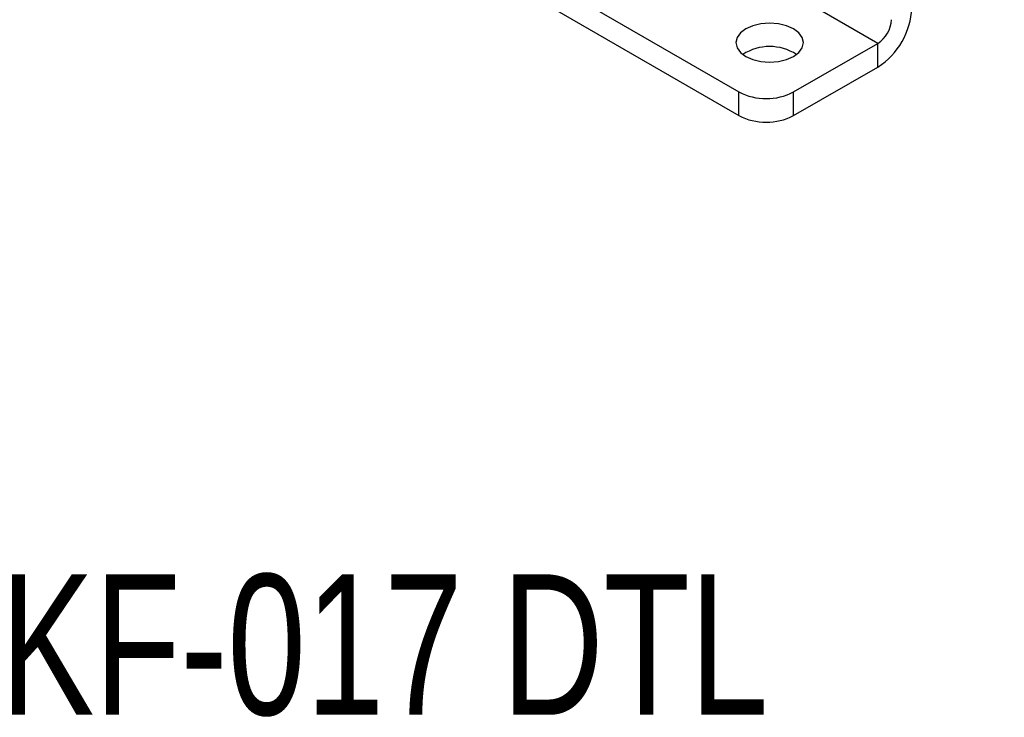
# Model space of a CAD drawing. Header units: millimetres. Extents: x 60 to 406, y 6 to 289.
# Tile 35 of 43: x 298 to 391, y 70 to 135. Entities that reach past the tile are written whole.
import ezdxf

# ---------------------------------------------------------------- set-up
doc = ezdxf.new("R2010")
doc.units = ezdxf.units.MM
doc.layers.add('FORMATO', color=179, linetype='Continuous')
doc.styles.add('SLDTEXTSTYLE0', font='TXT', dxfattribs={"width": 0.75})

msp = doc.modelspace()

# ---------------------------------------------------------------- linework, layer by layer
at = {"color": 7, "linetype": 'Continuous', "lineweight": 25}
for p, q in [((379.049291, 133.070135), (356.550438, 146.058446)), ((348.626917, 138.515538), (365.983175, 128.495983)), ((348.626917, 136.288608), (365.983175, 126.269054)), ((371.12577, 128.495984), (379.049291, 133.070135)), ((379.049291, 130.843205), (379.049291, 133.070135)), ((371.12577, 126.269054), (379.049291, 130.843205)), ((365.983175, 126.269054), (365.983175, 128.495983)), ((371.12577, 126.269054), (371.12577, 128.495984))]:
    msp.add_line(p, q, dxfattribs=at)
at = {"color": 7, "linetype": 'Continuous', "lineweight": 25, "flags": 128}
msp.add_lwpolyline([(366.625999, 131.835835), (367.284976, 131.54393), (368.052369, 131.360429), (368.875884, 131.297841), (369.6994, 131.36043), (370.466793, 131.543929), (371.12577, 131.835835), (371.63142, 132.216254), (371.949285, 132.659261), (372.057703, 133.134666), (371.949285, 133.610071), (371.63142, 134.053078), (371.125769, 134.433497), (370.466793, 134.725403), (369.6994, 134.908902), (368.875884, 134.97149), (368.052369, 134.908902), (367.284976, 134.725403), (366.625999, 134.433497), (366.120349, 134.053078), (365.802484, 133.610071), (365.694066, 133.134666), (365.802483, 132.659261), (366.120349, 132.216254), (366.625999, 131.835835)], dxfattribs=at)
at = {"color": 7, "linetype": 'Continuous', "lineweight": 25}
for centre, radius, start, end in [((375.285158, 136.727777), 6.985476, 302.60547397, 357.39452357), ((377.543638, 135.423963), 2.79419, 302.60547197, 357.39452404), ((368.875885, 128.120599), 4.649564, 57.02602161, 122.97399013), ((368.554472, 133.458568), 5.589169, 242.60966805, 297.39033966), ((368.554472, 131.231638), 5.589169, 242.60966805, 297.39033966)]:
    msp.add_arc(centre, radius, start, end, dxfattribs=at)

# ---------------------------------------------------------------- texts
at = {"layer": 'FORMATO', "insert": (296.476262, 83.102721), "char_height": 13.2291667, "attachment_point": 1, "style": 'SLDTEXTSTYLE0'}
msp.add_mtext('KF-017 DTL', dxfattribs=at)

doc.saveas('drawing.dxf')
